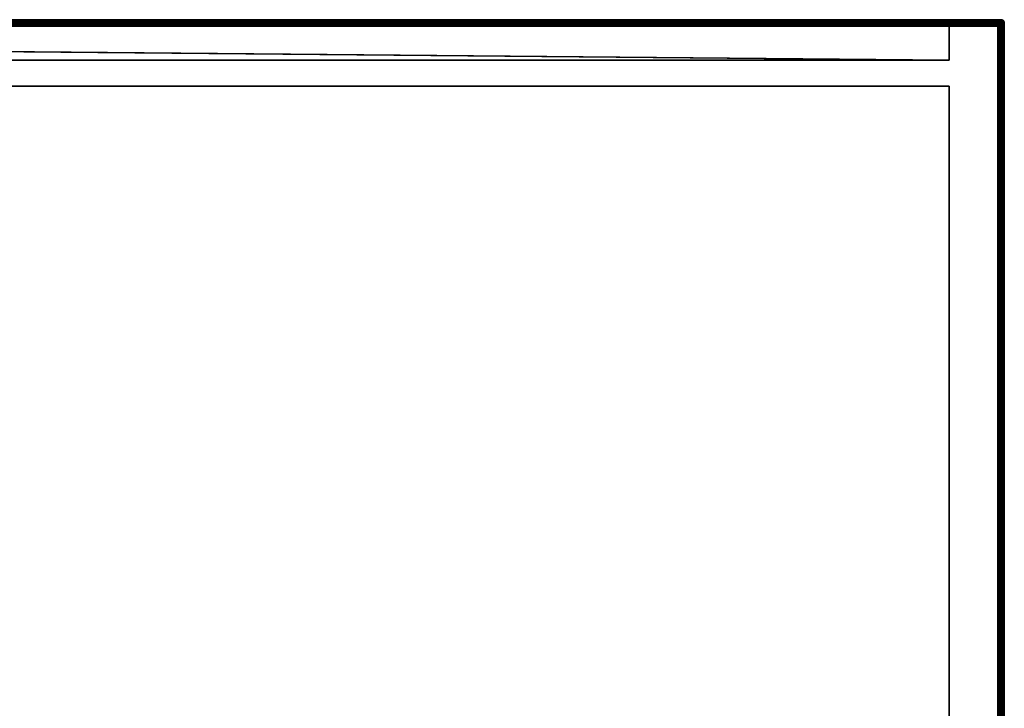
# Model space of a CAD drawing. Header units: millimetres. Extents: x -10 to 1199, y -425 to 10.
# Tile 6 of 6: x 895 to 1199, y -212 to 0. Entities that reach past the tile are written whole.
import ezdxf

# ---------------------------------------------------------------- set-up
doc = ezdxf.new("R2010")
doc.units = ezdxf.units.MM
doc.header["$MEASUREMENT"] = 0
for name, color, linetype, lineweight in [('0 Misc', 7, 'Continuous', 35), ('10 Raster Images', 7, 'Continuous', 35), ('5 Hatches', 7, 'Continuous', 35)]:
    doc.layers.add(name, color=color, linetype=linetype, lineweight=lineweight)

msp = doc.modelspace()

# ---------------------------------------------------------------- linework, layer by layer
at = {"layer": '0 Misc', "color": 160, "linetype": 'Continuous', "lineweight": 25}
for p, q in [((0, 0, 1076.5), (1198, 0, 1076.5)), ((1198, 0, 1096.5), (0, 0, 1096.5)), ((1198, 0, 1076.5), (1198, 0, 1096.5)), ((0, -1, 1097.5), (1198, -1, 1097.5)), ((1, -1, 1), (1197, -1, 1)), ((1197, -2), (1, -2)), ((1183, -1, 15), (15, -1, 15)), ((1183, -1, 1075.5), (15, -1, 1075.5)), ((1197, -1, 1), (15, -1, 15)), ((15.16, -1.01, 1075.5), (1183, -1, 1075.5)), ((15.45, -1.11, 1075.5), (1183, -1, 1075.5)), ((15.71, -1.29, 1075.5), (1183, -1, 1075.5)), ((15.89, -1.55, 1075.5), (1183, -1, 1075.5)), ((15.99, -1.84, 1075.5), (1183, -1, 1075.5)), ((16, -2, 1075.5), (1183, -1, 1075.5)), ((16, -2, 1075.5), (1182.84, -1.01, 1075.5)), ((16, -2, 1075.5), (1182.55, -1.11, 1075.5)), ((16, -2, 1075.5), (1182.29, -1.29, 1075.5)), ((16, -2, 1075.5), (1182.11, -1.55, 1075.5)), ((16, -2, 1075.5), (1182.01, -1.84, 1075.5)), ((16, -2, 16), (1182, -2, 16)), ((16, -2, 1075.5), (1182, -2, 1075.5)), ((1182, -12.5, 1075.5), (16, -2, 1075.5)), ((1182, -2, 1075.5), (1182, -12.5, 1075.5)), ((1182, -2, 16), (1182, -12.5, 16)), ((1182, -2, 16), (1182, -2, 1075.5)), ((1183, -1, 1075.5), (1183, -1, 15)), ((1197, -1, 1075.5), (1183, -1, 1075.5)), ((1197, -1, 1075.5), (1183, -1, 15)), ((1183, -1, 15), (1197, -1, 1)), ((1197, -1, 1), (1197, -1, 1075.5)), ((1197, -398), (1197, -2)), ((1198, -1, 1097.5), (1198, -399, 1097.5)), ((1198, -2, 1075.5), (1198, -2, 1)), ((1198, -2, 1), (1198, -398, 1)), ((1198, -398, 1075.5), (1198, -2, 1075.5)), ((1199, -1, 1096.5), (1199, -1, 1076.5)), ((1199, -1, 1076.5), (1199, -399, 1076.5)), ((1199, -399, 1096.5), (1199, -1, 1096.5)), ((1182, -12.5, 1075.5), (16, -12.5, 1075.5)), ((16, -12.5, 16), (1182, -12.5, 16)), ((1182, -12.5, 16), (1182, -12.5, 1075.5)), ((1182, -20.5, 16), (16, -20.5, 16)), ((16, -20.5, 1075.5), (1182, -20.5, 1075.5)), ((1182, -20.5, 16), (1182, -345, 16)), ((1182, -20.5, 1075.5), (1182, -20.5, 16)), ((1182, -20.5, 1075.5), (1182, -345, 1075.5))]:
    msp.add_line(p, q, dxfattribs=at).dxf.unprotected_set("ltscale", 0)
at = {"layer": '0 Misc', "color": 160, "linetype": 'Continuous', "lineweight": 25, "extrusion": (-1, 0, 0)}
for centre, start, end in [((1, 1096.5, -1198), 90, 180), ((1, 1076.5, -1198), 180, 270), ((2, 1, -1197), 180, 270)]:
    msp.add_arc(centre, 1, start, end, dxfattribs=at).dxf.unprotected_set("ltscale", 0)
at = {"layer": '0 Misc', "color": 160, "linetype": 'Continuous', "lineweight": 25, "extrusion": (0, 0, -1)}
msp.add_arc((-1198, -1, -1096.5), 1, 90, 180, dxfattribs=at).dxf.unprotected_set("ltscale", 0)
at = {"layer": '0 Misc', "color": 160, "linetype": 'Continuous', "lineweight": 25}
for centre, start, end in [((1198, -1, 1076.5), 0, 90), ((1183, -2, 1075.5), 90, 180), ((1197, -2, 1), 0, 90)]:
    msp.add_arc(centre, 1, start, end, dxfattribs=at).dxf.unprotected_set("ltscale", 0)
at = {"layer": '0 Misc', "color": 160, "linetype": 'Continuous', "lineweight": 25, "extrusion": (0.654654, 0, 0.755929)}
msp.add_arc((-2, -884.44, 785.79), 1.41, 0, 90, dxfattribs=at).dxf.unprotected_set("ltscale", 0)
at = {"layer": '0 Misc', "color": 160, "linetype": 'Continuous', "lineweight": 25, "extrusion": (0, -1, 0)}
for centre, start, end in [((1197, 1, 2), 270, 0), ((1198, 1096.5, 1), 0, 90), ((1198, 1076.5, 1), 270, 0)]:
    msp.add_arc(centre, 1, start, end, dxfattribs=at).dxf.unprotected_set("ltscale", 0)
at = {"layer": '0 Misc', "color": 160, "linetype": 'Continuous', "lineweight": 25, "extrusion": (0.654654, -0.755929, 0)}
msp.add_arc((904.95, 1076.5, 785.03), 1.41, 246.6308, 270, dxfattribs=at).dxf.unprotected_set("ltscale", 0)
at = {"layer": '0 Misc', "color": 7, "lineweight": 25}
for points, invisible_edges in [([(1198, 0, 1076.5), (0, -0.08, 1076.12), (0, 0, 1076.5)], 1), ([(1198, 0, 1076.5), (1198, -0.08, 1076.12), (0, -0.08, 1076.12)], 12), ([(1198, 0, 1096.5), (0, -0.08, 1096.88), (1198, -0.08, 1096.88)], 1), ([(1198, 0, 1096.5), (0, 0, 1096.5), (0, -0.08, 1096.88)], 12), ([(0, 0, 1096.5), (1198, 0, 1076.5), (0, 0, 1076.5)], 1), ([(0, 0, 1096.5), (1198, 0, 1096.5), (1198, 0, 1076.5)], 12), ([(1198, 0, 1076.5), (1198.38, -0.08, 1096.5), (1198.38, -0.08, 1076.5)], 1), ([(1198, 0, 1076.5), (1198, 0, 1096.5), (1198.38, -0.08, 1096.5)], 12), ([(1198, -0.08, 1076.12), (0, -0.29, 1075.79), (0, -0.08, 1076.12)], 1), ([(1198, -0.08, 1076.12), (1198, -0.29, 1075.79), (0, -0.29, 1075.79)], 12), ([(0, -0.29, 1097.21), (1198, -0.08, 1096.88), (0, -0.08, 1096.88)], 1), ([(0, -0.29, 1097.21), (1198, -0.29, 1097.21), (1198, -0.08, 1096.88)], 12), ([(1198, -0.29, 1075.79), (0, -0.62, 1075.58), (0, -0.29, 1075.79)], 1), ([(1198, -0.29, 1075.79), (1198, -0.62, 1075.58), (0, -0.62, 1075.58)], 12), ([(0, -0.62, 1097.42), (1198, -0.29, 1097.21), (0, -0.29, 1097.21)], 1), ([(0, -0.62, 1097.42), (1198, -0.62, 1097.42), (1198, -0.29, 1097.21)], 12), ([(1198, -0.62, 1075.58), (1, -1, 1075.5), (0, -0.62, 1075.58)], 12), ([(0, -1, 1097.5), (1198, -0.62, 1097.42), (0, -0.62, 1097.42)], 1), ([(0, -1, 1097.5), (1198, -1, 1097.5), (1198, -0.62, 1097.42)], 12), ([(0, -399, 1097.5), (1198, -1, 1097.5), (0, -1, 1097.5)], 1), ([(0, -399, 1097.5), (1198, -399, 1097.5), (1198, -1, 1097.5)], 12), ([(1198, -0.62, 1075.58), (15, -1, 1075.5), (1, -1, 1075.5)], 12), ([(1, -1, 1), (1197, -1.08, 0.62), (1, -1.08, 0.62)], 1), ([(1, -1, 1), (1197, -1, 1), (1197, -1.08, 0.62)], 12), ([(1197, -1.29, 0.29), (1, -1.08, 0.62), (1197, -1.08, 0.62)], 1), ([(1197, -1.29, 0.29), (1, -1.29, 0.29), (1, -1.08, 0.62)], 12), ([(1197, -1.62, 0.08), (1, -1.29, 0.29), (1197, -1.29, 0.29)], 1), ([(1197, -1.62, 0.08), (1, -1.62, 0.08), (1, -1.29, 0.29)], 12), ([(1197, -2, 0), (1, -1.62, 0.08), (1197, -1.62, 0.08)], 1), ([(1197, -2, 0), (1, -2, 0), (1, -1.62, 0.08)], 12), ([(1, -2), (1197, -398), (1, -398)], 1), ([(1, -2), (1197, -2), (1197, -398)], 12), ([(1183, -1, 15), (15, -1, 15), (15.38, -1.08, 15.38)], 1), ([(1183, -1, 15), (15.38, -1.08, 15.38), (1182.62, -1.08, 15.38)], 1), ([(1182.62, -1.08, 15.38), (15.38, -1.08, 15.38), (15.71, -1.29, 15.71)], 1), ([(1182.62, -1.08, 15.38), (15.71, -1.29, 15.71), (1182.29, -1.29, 15.71)], 1), ([(1182.29, -1.29, 15.71), (15.71, -1.29, 15.71), (15.83, -1.44, 15.83)], 1), ([(1182.29, -1.29, 15.71), (15.83, -1.44, 15.83), (1182.17, -1.44, 15.83)], 1), ([(1182.17, -1.44, 15.83), (15.83, -1.44, 15.83), (15.92, -1.62, 15.92)], 1), ([(1182.17, -1.44, 15.83), (15.92, -1.62, 15.92), (1182.08, -1.62, 15.92)], 1), ([(1182.08, -1.62, 15.92), (15.92, -1.62, 15.92), (15.98, -1.8, 15.98)], 1), ([(1182.08, -1.62, 15.92), (15.98, -1.8, 15.98), (1182.02, -1.8, 15.98)], 1), ([(16, -2, 16), (1182.02, -1.8, 15.98), (15.98, -1.8, 15.98)], 2), ([(16, -2, 16), (1182, -2, 16), (1182.02, -1.8, 15.98)], 12), ([(16, -2, 16), (1182, -12.5, 16), (1182, -2, 16)], 1), ([(16, -2, 16), (16, -12.5, 16), (1182, -12.5, 16)], 12), ([(1182, -2, 16), (1182, -12.5, 1075.5), (1182, -2, 1075.5)], 1), ([(1182, -2, 16), (1182, -12.5, 16), (1182, -12.5, 1075.5)], 12), ([(1182.29, -1.29, 15.71), (1182.62, -1.08, 1075.5), (1182.62, -1.08, 15.38)], 2), ([(1182.29, -1.29, 15.71), (1182.29, -1.29, 1075.5), (1182.62, -1.08, 1075.5)], 12), ([(1183, -1, 1075.5), (1182.62, -1.08, 15.38), (1182.62, -1.08, 1075.5)], 1), ([(1183, -1, 1075.5), (1183, -1, 15), (1182.62, -1.08, 15.38)], 1), ([(1198, -0.62, 1075.58), (1197, -1, 1075.5), (1183, -1, 1075.5)], 12), ([(1198, -0.62, 1075.58), (1198, -1, 1075.5), (1197, -1, 1075.5)], 12), ([(1197, -398, 0), (1197.38, -2, 0.08), (1197.38, -398, 0.08)], 1), ([(1197, -398, 0), (1197, -2, 0), (1197.38, -2, 0.08)], 12), ([(1197.05, -1.09, 0.58), (1197.34, -1.25, 0.43), (1197.09, -1.22, 0.38)], 1), ([(1197.05, -1.09, 0.58), (1197.3, -1.11, 0.65), (1197.34, -1.25, 0.43)], 12), ([(1197.3, -1.65, 0.11), (1197.05, -1.58, 0.09), (1197.09, -1.38, 0.22)], 12), ([(1197.09, -1.22, 0.38), (1197.34, -1.43, 0.25), (1197.09, -1.38, 0.22)], 1), ([(1197.09, -1.22, 0.38), (1197.34, -1.25, 0.43), (1197.34, -1.43, 0.25)], 12), ([(1197.3, -1.65, 0.11), (1197.09, -1.38, 0.22), (1197.34, -1.43, 0.25)], 1), ([(1197.53, -1.19, 0.75), (1197.22, -1.03, 0.89), (1197.45, -1.11, 1)], 1), ([(1197.53, -1.19, 0.75), (1197.3, -1.11, 0.65), (1197.22, -1.03, 0.89)], 12), ([(1197.45, -2, 0.11), (1197.22, -1.89, 0.03), (1197.3, -1.65, 0.11)], 12), ([(1197.3, -1.11, 0.65), (1197.57, -1.33, 0.52), (1197.34, -1.25, 0.43)], 1), ([(1197.3, -1.11, 0.65), (1197.53, -1.19, 0.75), (1197.57, -1.33, 0.52)], 12), ([(1197.34, -1.43, 0.25), (1197.53, -1.75, 0.19), (1197.3, -1.65, 0.11)], 1), ([(1197.45, -2, 0.11), (1197.3, -1.65, 0.11), (1197.53, -1.75, 0.19)], 1), ([(1197.57, -1.33, 0.52), (1197.34, -1.43, 0.25), (1197.34, -1.25, 0.43)], 1), ([(1197.57, -1.33, 0.52), (1197.57, -1.52, 0.33), (1197.34, -1.43, 0.25)], 12), ([(1197.34, -1.43, 0.25), (1197.57, -1.52, 0.33), (1197.53, -1.75, 0.19)], 12), ([(1197.71, -2, 0.29), (1197.38, -398, 0.08), (1197.38, -2, 0.08)], 1), ([(1197.71, -2, 0.29), (1197.71, -398, 0.29), (1197.38, -398, 0.08)], 12), ([(1197.76, -1.46, 0.65), (1197.53, -1.19, 0.75), (1197.72, -1.32, 0.87)], 1), ([(1197.76, -1.46, 0.65), (1197.57, -1.33, 0.52), (1197.53, -1.19, 0.75)], 12), ([(1197.72, -1.87, 0.32), (1197.53, -1.75, 0.19), (1197.57, -1.52, 0.33)], 12), ([(1197.76, -1.46, 0.65), (1197.57, -1.52, 0.33), (1197.57, -1.33, 0.52)], 1), ([(1197.76, -1.46, 0.65), (1197.76, -1.65, 0.46), (1197.57, -1.52, 0.33)], 12), ([(1197.72, -1.87, 0.32), (1197.57, -1.52, 0.33), (1197.76, -1.65, 0.46)], 1), ([(1197.92, -2, 0.62), (1197.71, -398, 0.29), (1197.71, -2, 0.29)], 1), ([(1197.92, -2, 0.62), (1197.92, -398, 0.62), (1197.71, -398, 0.29)], 12), ([(1197.9, -1.63, 0.79), (1197.72, -1.32, 0.87), (1197.87, -1.5, 0.99)], 1), ([(1197.9, -1.63, 0.79), (1197.76, -1.46, 0.65), (1197.72, -1.32, 0.87)], 12), ([(1197.87, -1.99, 0.5), (1197.72, -1.87, 0.32), (1197.76, -1.65, 0.46)], 12), ([(1197.9, -1.79, 0.63), (1197.76, -1.46, 0.65), (1197.9, -1.63, 0.79)], 1), ([(1197.9, -1.79, 0.63), (1197.76, -1.65, 0.46), (1197.76, -1.46, 0.65)], 12), ([(1197.87, -1.99, 0.5), (1197.76, -1.65, 0.46), (1197.9, -1.79, 0.63)], 1), ([(1197.9, -1.63, 0.79), (1197.98, -1.95, 0.82), (1197.9, -1.79, 0.63)], 1), ([(1197.9, -1.63, 0.79), (1197.98, -1.82, 0.95), (1197.98, -1.95, 0.82)], 12), ([(1198, -2, 1), (1197.92, -398, 0.62), (1197.92, -2, 0.62)], 1), ([(1198, -2, 1), (1198, -398, 1), (1197.92, -398, 0.62)], 12), ([(1198.38, -1, 1075.58), (1198, -398, 1075.5), (1198, -2, 1075.5)], 1), ([(1198.38, -1, 1075.58), (1198.38, -399, 1075.58), (1198, -398, 1075.5)], 1), ([(1198, -1, 1097.5), (1198.38, -399, 1097.42), (1198.38, -1, 1097.42)], 1), ([(1198, -1, 1097.5), (1198, -399, 1097.5), (1198.38, -399, 1097.42)], 12), ([(1198.3, -0.11, 1096.85), (1198.05, -0.09, 1096.92), (1198.09, -0.22, 1097.12)], 12), ([(1198.05, -0.09, 1076.08), (1198.34, -0.25, 1075.93), (1198.09, -0.22, 1075.88)], 1), ([(1198.05, -0.09, 1076.08), (1198.3, -0.11, 1076.16), (1198.34, -0.25, 1075.93)], 12), ([(1198.34, -0.43, 1097.25), (1198.09, -0.38, 1097.28), (1198.05, -0.58, 1097.41)], 12), ([(1198.09, -0.38, 1075.72), (1198.3, -0.65, 1075.61), (1198.05, -0.58, 1075.59)], 1), ([(1198.34, -0.43, 1097.25), (1198.05, -0.58, 1097.41), (1198.3, -0.65, 1097.39)], 1), ([(1198.3, -0.11, 1096.85), (1198.09, -0.22, 1097.12), (1198.34, -0.25, 1097.07)], 1), ([(1198.34, -0.25, 1097.07), (1198.09, -0.22, 1097.12), (1198.09, -0.38, 1097.28)], 12), ([(1198.34, -0.43, 1075.75), (1198.09, -0.22, 1075.88), (1198.34, -0.25, 1075.93)], 1), ([(1198.34, -0.43, 1075.75), (1198.09, -0.38, 1075.72), (1198.09, -0.22, 1075.88)], 12), ([(1198.34, -0.25, 1097.07), (1198.09, -0.38, 1097.28), (1198.34, -0.43, 1097.25)], 1), ([(1198.09, -0.38, 1075.72), (1198.34, -0.43, 1075.75), (1198.3, -0.65, 1075.61)], 12), ([(1198.45, -0.11, 1096.5), (1198.22, -0.03, 1096.61), (1198.3, -0.11, 1096.85)], 12), ([(1198.53, -0.19, 1076.25), (1198.22, -0.03, 1076.39), (1198.45, -0.11, 1076.5)], 1), ([(1198.53, -0.19, 1076.25), (1198.3, -0.11, 1076.16), (1198.22, -0.03, 1076.39)], 12), ([(1198.53, -0.75, 1097.31), (1198.3, -0.65, 1097.39), (1198.22, -0.89, 1097.47)], 12), ([(1198.3, -0.65, 1075.61), (1198.45, -1, 1075.61), (1198.22, -0.89, 1075.53)], 1), ([(1198.53, -0.75, 1097.31), (1198.22, -0.89, 1097.47), (1198.45, -1, 1097.39)], 1), ([(1198.45, -0.11, 1096.5), (1198.3, -0.11, 1096.85), (1198.53, -0.19, 1096.75)], 1), ([(1198.57, -0.33, 1096.98), (1198.3, -0.11, 1096.85), (1198.34, -0.25, 1097.07)], 1), ([(1198.57, -0.33, 1096.98), (1198.53, -0.19, 1096.75), (1198.3, -0.11, 1096.85)], 12), ([(1198.53, -0.19, 1076.25), (1198.34, -0.25, 1075.93), (1198.3, -0.11, 1076.16)], 1), ([(1198.3, -0.65, 1097.39), (1198.57, -0.52, 1097.17), (1198.34, -0.43, 1097.25)], 1), ([(1198.53, -0.75, 1075.69), (1198.3, -0.65, 1075.61), (1198.34, -0.43, 1075.75)], 12), ([(1198.3, -0.65, 1097.39), (1198.53, -0.75, 1097.31), (1198.57, -0.52, 1097.17)], 12), ([(1198.3, -0.65, 1075.61), (1198.53, -0.75, 1075.69), (1198.45, -1, 1075.61)], 12), ([(1198.53, -0.19, 1076.25), (1198.57, -0.33, 1076.02), (1198.34, -0.25, 1075.93)], 12), ([(1198.34, -0.43, 1097.25), (1198.57, -0.33, 1096.98), (1198.34, -0.25, 1097.07)], 1), ([(1198.34, -0.43, 1075.75), (1198.34, -0.25, 1075.93), (1198.57, -0.33, 1076.02)], 12), ([(1198.34, -0.43, 1097.25), (1198.57, -0.52, 1097.17), (1198.57, -0.33, 1096.98)], 12), ([(1198.34, -0.43, 1075.75), (1198.57, -0.33, 1076.02), (1198.57, -0.52, 1075.83)], 1), ([(1198.53, -0.75, 1075.69), (1198.34, -0.43, 1075.75), (1198.57, -0.52, 1075.83)], 1), ([(1198.71, -0.29, 1096.5), (1198.38, -0.08, 1076.5), (1198.38, -0.08, 1096.5)], 1), ([(1198.71, -0.29, 1096.5), (1198.71, -0.29, 1076.5), (1198.38, -0.08, 1076.5)], 12), ([(1198.71, -399, 1075.79), (1198.38, -1, 1075.58), (1198.71, -1, 1075.79)], 1), ([(1198.71, -399, 1075.79), (1198.38, -399, 1075.58), (1198.38, -1, 1075.58)], 12), ([(1198.38, -1, 1097.42), (1198.71, -399, 1097.21), (1198.71, -1, 1097.21)], 1), ([(1198.38, -1, 1097.42), (1198.38, -399, 1097.42), (1198.71, -399, 1097.21)], 12), ([(1198.57, -0.33, 1096.98), (1198.72, -0.32, 1096.63), (1198.53, -0.19, 1096.75)], 1), ([(1198.76, -0.46, 1076.15), (1198.53, -0.19, 1076.25), (1198.72, -0.32, 1076.37)], 1), ([(1198.76, -0.46, 1076.15), (1198.57, -0.33, 1076.02), (1198.53, -0.19, 1076.25)], 12), ([(1198.76, -0.65, 1097.04), (1198.57, -0.52, 1097.17), (1198.53, -0.75, 1097.31)], 12), ([(1198.72, -0.87, 1075.82), (1198.53, -0.75, 1075.69), (1198.57, -0.52, 1075.83)], 12), ([(1198.76, -0.65, 1097.04), (1198.53, -0.75, 1097.31), (1198.72, -0.87, 1097.18)], 1), ([(1198.57, -0.33, 1096.98), (1198.76, -0.46, 1096.85), (1198.72, -0.32, 1096.63)], 12), ([(1198.57, -0.52, 1097.17), (1198.76, -0.46, 1096.85), (1198.57, -0.33, 1096.98)], 1), ([(1198.76, -0.46, 1076.15), (1198.57, -0.52, 1075.83), (1198.57, -0.33, 1076.02)], 1), ([(1198.57, -0.52, 1097.17), (1198.76, -0.65, 1097.04), (1198.76, -0.46, 1096.85)], 12), ([(1198.76, -0.46, 1076.15), (1198.76, -0.65, 1075.96), (1198.57, -0.52, 1075.83)], 12), ([(1198.72, -0.87, 1075.82), (1198.57, -0.52, 1075.83), (1198.76, -0.65, 1075.96)], 1), ([(1198.92, -0.62, 1096.5), (1198.71, -0.29, 1076.5), (1198.71, -0.29, 1096.5)], 1), ([(1198.92, -0.62, 1096.5), (1198.92, -0.62, 1076.5), (1198.71, -0.29, 1076.5)], 12), ([(1198.92, -399, 1076.12), (1198.71, -1, 1075.79), (1198.92, -1, 1076.12)], 1), ([(1198.92, -399, 1076.12), (1198.71, -399, 1075.79), (1198.71, -1, 1075.79)], 12), ([(1198.71, -1, 1097.21), (1198.92, -399, 1096.88), (1198.92, -1, 1096.88)], 1), ([(1198.71, -1, 1097.21), (1198.71, -399, 1097.21), (1198.92, -399, 1096.88)], 12), ([(1198.76, -0.46, 1096.85), (1198.87, -0.5, 1096.51), (1198.72, -0.32, 1096.63)], 1), ([(1198.9, -0.63, 1076.29), (1198.72, -0.32, 1076.37), (1198.87, -0.5, 1076.49)], 1), ([(1198.9, -0.63, 1076.29), (1198.76, -0.46, 1076.15), (1198.72, -0.32, 1076.37)], 12), ([(1198.9, -0.79, 1096.87), (1198.76, -0.65, 1097.04), (1198.72, -0.87, 1097.18)], 12), ([(1198.87, -0.99, 1076), (1198.72, -0.87, 1075.82), (1198.76, -0.65, 1075.96)], 12), ([(1198.9, -0.79, 1096.87), (1198.72, -0.87, 1097.18), (1198.87, -0.99, 1097)], 1), ([(1198.76, -0.65, 1097.04), (1198.9, -0.63, 1096.71), (1198.76, -0.46, 1096.85)], 1), ([(1198.76, -0.46, 1096.85), (1198.9, -0.63, 1096.71), (1198.87, -0.5, 1096.51)], 12), ([(1198.9, -0.63, 1076.29), (1198.76, -0.65, 1075.96), (1198.76, -0.46, 1076.15)], 1), ([(1198.76, -0.65, 1097.04), (1198.9, -0.79, 1096.87), (1198.9, -0.63, 1096.71)], 12), ([(1198.9, -0.63, 1076.29), (1198.9, -0.79, 1076.13), (1198.76, -0.65, 1075.96)], 12), ([(1198.87, -0.99, 1076), (1198.76, -0.65, 1075.96), (1198.9, -0.79, 1076.13)], 1), ([(1198.9, -0.79, 1096.87), (1198.98, -0.82, 1096.55), (1198.9, -0.63, 1096.71)], 1), ([(1198.9, -0.63, 1076.29), (1198.98, -0.95, 1076.32), (1198.9, -0.79, 1076.13)], 1), ([(1198.9, -0.63, 1076.29), (1198.98, -0.82, 1076.45), (1198.98, -0.95, 1076.32)], 12), ([(1198.9, -0.79, 1096.87), (1198.98, -0.95, 1096.68), (1198.98, -0.82, 1096.55)], 12), ([(1199, -1, 1096.5), (1198.92, -0.62, 1076.5), (1198.92, -0.62, 1096.5)], 1), ([(1199, -1, 1096.5), (1199, -1, 1076.5), (1198.92, -0.62, 1076.5)], 12), ([(1199, -399, 1076.5), (1198.92, -1, 1076.12), (1199, -1, 1076.5)], 1), ([(1199, -399, 1076.5), (1198.92, -399, 1076.12), (1198.92, -1, 1076.12)], 12), ([(1199, -399, 1096.5), (1198.92, -1, 1096.88), (1198.92, -399, 1096.88)], 1), ([(1199, -399, 1096.5), (1199, -1, 1096.5), (1198.92, -1, 1096.88)], 12), ([(1199, -1, 1096.5), (1199, -399, 1076.5), (1199, -1, 1076.5)], 1), ([(1199, -1, 1096.5), (1199, -399, 1096.5), (1199, -399, 1076.5)], 12), ([(1182, -12.5, 16), (16, -12.5, 1075.5), (1182, -12.5, 1075.5)], 1), ([(1182, -12.5, 16), (16, -12.5, 16), (16, -12.5, 1075.5)], 12), ([(1182, -345, 16), (16, -20.5, 16), (16, -345, 16)], 1), ([(1182, -345, 16), (1182, -20.5, 16), (16, -20.5, 16)], 12), ([(1182, -20.5, 1075.5), (16, -20.5, 16), (1182, -20.5, 16)], 1), ([(1182, -20.5, 1075.5), (16, -20.5, 1075.5), (16, -20.5, 16)], 12), ([(16, -345, 1075.5), (1182, -20.5, 1075.5), (1182, -345, 1075.5)], 1), ([(16, -345, 1075.5), (16, -20.5, 1075.5), (1182, -20.5, 1075.5)], 12), ([(1182, -345, 1075.5), (1182, -20.5, 16), (1182, -345, 16)], 1), ([(1182, -345, 1075.5), (1182, -20.5, 1075.5), (1182, -20.5, 16)], 12)]:
    msp.add_3dface(points, dxfattribs=dict(at, invisible_edges=invisible_edges))
for points in [[(1198.38, -0.08, 1096.5), (1198, 0, 1096.5), (1198.22, -0.03, 1096.61)], [(1198.22, -0.03, 1096.61), (1198, 0, 1096.5), (1198, -0.08, 1096.88)], [(1198, 0, 1076.5), (1198.22, -0.03, 1076.39), (1198, -0.08, 1076.12)], [(1198, 0, 1076.5), (1198.38, -0.08, 1076.5), (1198.22, -0.03, 1076.39)], [(1, -1, 1), (15, -1, 15), (1197, -1, 1)], [(1183, -1, 1075.5), (15, -1, 1075.5), (1198, -0.62, 1075.58)], [(1183, -1, 15), (1197, -1, 1), (15, -1, 15)], [(1183, -1, 1075.5), (15.16, -1.01, 1075.5), (15, -1, 1075.5)], [(15.16, -1.01, 1075.5), (1183, -1, 1075.5), (15.45, -1.11, 1075.5)], [(15.45, -1.11, 1075.5), (1183, -1, 1075.5), (15.71, -1.29, 1075.5)], [(15.71, -1.29, 1075.5), (1183, -1, 1075.5), (15.89, -1.55, 1075.5)], [(15.89, -1.55, 1075.5), (1183, -1, 1075.5), (15.99, -1.84, 1075.5)], [(15.99, -1.84, 1075.5), (1183, -1, 1075.5), (16, -2, 1075.5)], [(16, -2, 1075.5), (1183, -1, 1075.5), (1182.84, -1.01, 1075.5)], [(16, -2, 1075.5), (1182.84, -1.01, 1075.5), (1182.55, -1.11, 1075.5)], [(16, -2, 1075.5), (1182.55, -1.11, 1075.5), (1182.29, -1.29, 1075.5)], [(16, -2, 1075.5), (1182.29, -1.29, 1075.5), (1182.11, -1.55, 1075.5)], [(16, -2, 1075.5), (1182.11, -1.55, 1075.5), (1182.01, -1.84, 1075.5)], [(16, -2, 1075.5), (1182.01, -1.84, 1075.5), (1182, -2, 1075.5)], [(16, -2, 1075.5), (1182, -12.5, 1075.5), (16, -12.5, 1075.5)], [(1182, -12.5, 1075.5), (16, -2, 1075.5), (1182, -2, 1075.5)], [(1182.08, -1.62, 1075.5), (1182.02, -1.8, 15.98), (1182, -2, 1075.5)], [(1182.02, -1.8, 15.98), (1182, -2, 16), (1182, -2, 1075.5)], [(1182.08, -1.62, 1075.5), (1182.08, -1.62, 15.92), (1182.02, -1.8, 15.98)], [(1182.17, -1.44, 15.83), (1182.08, -1.62, 1075.5), (1182.29, -1.29, 1075.5)], [(1182.17, -1.44, 15.83), (1182.08, -1.62, 15.92), (1182.08, -1.62, 1075.5)], [(1182.29, -1.29, 15.71), (1182.17, -1.44, 15.83), (1182.29, -1.29, 1075.5)], [(1197, -1, 1), (1183, -1, 15), (1197, -1, 1075.5)], [(1197, -1, 1075.5), (1183, -1, 15), (1183, -1, 1075.5)], [(1198, -1, 1075.5), (1197.19, -1.02, 1075.5), (1197, -1, 1075.5)], [(1197.19, -1.02, 1075.5), (1197.38, -1.08, 1), (1197, -1, 1)], [(1197, -1, 1075.5), (1197.19, -1.02, 1075.5), (1197, -1, 1)], [(1197.22, -1.03, 0.89), (1197, -1.08, 0.62), (1197, -1, 1)], [(1197.38, -1.08, 1), (1197.22, -1.03, 0.89), (1197, -1, 1)], [(1197.22, -1.03, 0.89), (1197.05, -1.09, 0.58), (1197, -1.08, 0.62)], [(1197, -1.08, 0.62), (1197.09, -1.22, 0.38), (1197, -1.29, 0.29)], [(1197, -1.08, 0.62), (1197.05, -1.09, 0.58), (1197.09, -1.22, 0.38)], [(1197.09, -1.22, 0.38), (1197.09, -1.38, 0.22), (1197, -1.29, 0.29)], [(1197.05, -1.58, 0.09), (1197, -1.29, 0.29), (1197.09, -1.38, 0.22)], [(1197.05, -1.58, 0.09), (1197, -1.62, 0.08), (1197, -1.29, 0.29)], [(1197.3, -1.65, 0.11), (1197, -1.62, 0.08), (1197.05, -1.58, 0.09)], [(1197.3, -1.65, 0.11), (1197.22, -1.89, 0.03), (1197, -1.62, 0.08)], [(1197, -1.62, 0.08), (1197.22, -1.89, 0.03), (1197, -2, 0)], [(1197.22, -1.89, 0.03), (1197.38, -2, 0.08), (1197, -2, 0)], [(1197.22, -1.03, 0.89), (1197.3, -1.11, 0.65), (1197.05, -1.09, 0.58)], [(1198, -1, 1075.5), (1197.38, -1.08, 1075.5), (1197.19, -1.02, 1075.5)], [(1197.38, -1.08, 1075.5), (1197.38, -1.08, 1), (1197.19, -1.02, 1075.5)], [(1197.38, -1.08, 1), (1197.45, -1.11, 1), (1197.22, -1.03, 0.89)], [(1197.38, -2, 0.08), (1197.22, -1.89, 0.03), (1197.45, -2, 0.11)], [(1198, -1, 1075.5), (1197.85, -1.15, 1075.51), (1197.38, -1.08, 1075.5)], [(1197.38, -1.08, 1075.5), (1197.85, -1.15, 1075.51), (1197.56, -1.17, 1075.51)], [(1197.71, -1.29, 1), (1197.38, -1.08, 1), (1197.56, -1.17, 1075.51)], [(1197.56, -1.17, 1075.51), (1197.38, -1.08, 1), (1197.38, -1.08, 1075.5)], [(1197.71, -1.29, 1), (1197.45, -1.11, 1), (1197.38, -1.08, 1)], [(1197.38, -2, 0.08), (1197.45, -2, 0.11), (1197.71, -2, 0.29)], [(1197.45, -1.11, 1), (1197.71, -1.29, 1), (1197.53, -1.19, 0.75)], [(1197.45, -2, 0.11), (1197.53, -1.75, 0.19), (1197.71, -2, 0.29)], [(1197.72, -1.32, 0.87), (1197.53, -1.19, 0.75), (1197.71, -1.29, 1)], [(1197.72, -1.87, 0.32), (1197.71, -2, 0.29), (1197.53, -1.75, 0.19)], [(1197.56, -1.17, 1075.51), (1197.85, -1.15, 1075.51), (1197.71, -1.29, 1075.54)], [(1197.71, -1.29, 1), (1197.56, -1.17, 1075.51), (1197.71, -1.29, 1075.54)], [(1197.71, -1.29, 1075.54), (1197.85, -1.15, 1075.51), (1197.83, -1.44, 1075.51)], [(1197.83, -1.44, 1075.51), (1197.92, -1.62, 1), (1197.71, -1.29, 1)], [(1197.71, -1.29, 1075.54), (1197.83, -1.44, 1075.51), (1197.71, -1.29, 1)], [(1197.87, -1.5, 0.99), (1197.72, -1.32, 0.87), (1197.71, -1.29, 1)], [(1197.87, -1.5, 0.99), (1197.71, -1.29, 1), (1197.92, -1.62, 1)], [(1197.71, -2, 0.29), (1197.72, -1.87, 0.32), (1197.87, -1.99, 0.5)], [(1197.71, -2, 0.29), (1197.87, -1.99, 0.5), (1197.92, -2, 0.62)], [(1197.85, -1.15, 1075.51), (1197.92, -1.62, 1075.5), (1197.83, -1.44, 1075.51)], [(1197.83, -1.44, 1075.51), (1197.92, -1.62, 1075.5), (1197.92, -1.62, 1)], [(1198, -1, 1075.5), (1197.92, -1.62, 1075.5), (1197.85, -1.15, 1075.51)], [(1197.9, -1.63, 0.79), (1197.87, -1.5, 0.99), (1197.92, -1.62, 1)], [(1197.87, -1.99, 0.5), (1197.9, -1.79, 0.63), (1197.92, -2, 0.62)], [(1197.9, -1.63, 0.79), (1197.92, -1.62, 1), (1197.98, -1.82, 0.95)], [(1197.98, -1.95, 0.82), (1197.92, -2, 0.62), (1197.9, -1.79, 0.63)], [(1197.98, -1.81, 1075.5), (1197.92, -1.62, 1075.5), (1198, -1, 1075.5)], [(1197.92, -1.62, 1), (1197.92, -1.62, 1075.5), (1197.98, -1.81, 1075.5)], [(1198, -2, 1), (1197.92, -1.62, 1), (1197.98, -1.81, 1075.5)], [(1197.98, -1.82, 0.95), (1197.92, -1.62, 1), (1198, -2, 1)], [(1197.98, -1.95, 0.82), (1198, -2, 1), (1197.92, -2, 0.62)], [(1197.98, -1.81, 1075.5), (1198, -1, 1075.5), (1198, -2, 1075.5)], [(1198, -2, 1075.5), (1198, -2, 1), (1197.98, -1.81, 1075.5)], [(1197.98, -1.82, 0.95), (1198, -2, 1), (1197.98, -1.95, 0.82)], [(1198.22, -0.03, 1096.61), (1198, -0.08, 1096.88), (1198.3, -0.11, 1096.85)], [(1198.22, -0.03, 1076.39), (1198.05, -0.09, 1076.08), (1198, -0.08, 1076.12)], [(1198.05, -0.09, 1096.92), (1198.3, -0.11, 1096.85), (1198, -0.08, 1096.88)], [(1198, -0.29, 1097.21), (1198.05, -0.09, 1096.92), (1198, -0.08, 1096.88)], [(1198.09, -0.22, 1075.88), (1198, -0.08, 1076.12), (1198.05, -0.09, 1076.08)], [(1198.09, -0.22, 1075.88), (1198, -0.29, 1075.79), (1198, -0.08, 1076.12)], [(1198, -0.29, 1097.21), (1198.09, -0.22, 1097.12), (1198.05, -0.09, 1096.92)], [(1198.09, -0.38, 1097.28), (1198.09, -0.22, 1097.12), (1198, -0.29, 1097.21)], [(1198.09, -0.38, 1075.72), (1198, -0.29, 1075.79), (1198.09, -0.22, 1075.88)], [(1198.09, -0.38, 1097.28), (1198, -0.29, 1097.21), (1198, -0.62, 1097.42)], [(1198.05, -0.58, 1075.59), (1198, -0.62, 1075.58), (1198, -0.29, 1075.79)], [(1198.09, -0.38, 1075.72), (1198.05, -0.58, 1075.59), (1198, -0.29, 1075.79)], [(1198.05, -0.58, 1097.41), (1198.09, -0.38, 1097.28), (1198, -0.62, 1097.42)], [(1198.05, -0.58, 1097.41), (1198, -0.62, 1097.42), (1198.22, -0.89, 1097.47)], [(1198.05, -0.58, 1075.59), (1198.3, -0.65, 1075.61), (1198, -0.62, 1075.58)], [(1198.22, -0.89, 1097.47), (1198, -0.62, 1097.42), (1198, -1, 1097.5)], [(1198, -0.62, 1075.58), (1198.22, -0.89, 1075.53), (1198, -1, 1075.5)], [(1198, -0.62, 1075.58), (1198.3, -0.65, 1075.61), (1198.22, -0.89, 1075.53)], [(1198.38, -1, 1097.42), (1198.22, -0.89, 1097.47), (1198, -1, 1097.5)], [(1198.22, -0.89, 1075.53), (1198.38, -1, 1075.58), (1198, -1, 1075.5)], [(1198, -2, 1075.5), (1198, -1, 1075.5), (1198.38, -1, 1075.58)], [(1198.05, -0.09, 1076.08), (1198.22, -0.03, 1076.39), (1198.3, -0.11, 1076.16)], [(1198.3, -0.65, 1097.39), (1198.05, -0.58, 1097.41), (1198.22, -0.89, 1097.47)], [(1198.38, -0.08, 1096.5), (1198.22, -0.03, 1096.61), (1198.45, -0.11, 1096.5)], [(1198.22, -0.03, 1076.39), (1198.38, -0.08, 1076.5), (1198.45, -0.11, 1076.5)], [(1198.38, -1, 1097.42), (1198.45, -1, 1097.39), (1198.22, -0.89, 1097.47)], [(1198.45, -1, 1075.61), (1198.38, -1, 1075.58), (1198.22, -0.89, 1075.53)], [(1198.38, -0.08, 1096.5), (1198.45, -0.11, 1096.5), (1198.71, -0.29, 1096.5)], [(1198.45, -0.11, 1076.5), (1198.38, -0.08, 1076.5), (1198.71, -0.29, 1076.5)], [(1198.38, -1, 1097.42), (1198.71, -1, 1097.21), (1198.45, -1, 1097.39)], [(1198.45, -1, 1075.61), (1198.71, -1, 1075.79), (1198.38, -1, 1075.58)], [(1198.45, -0.11, 1096.5), (1198.53, -0.19, 1096.75), (1198.71, -0.29, 1096.5)], [(1198.53, -0.19, 1076.25), (1198.45, -0.11, 1076.5), (1198.71, -0.29, 1076.5)], [(1198.45, -1, 1097.39), (1198.71, -1, 1097.21), (1198.53, -0.75, 1097.31)], [(1198.53, -0.75, 1075.69), (1198.71, -1, 1075.79), (1198.45, -1, 1075.61)], [(1198.53, -0.19, 1096.75), (1198.72, -0.32, 1096.63), (1198.71, -0.29, 1096.5)], [(1198.53, -0.19, 1076.25), (1198.71, -0.29, 1076.5), (1198.72, -0.32, 1076.37)], [(1198.53, -0.75, 1097.31), (1198.71, -1, 1097.21), (1198.72, -0.87, 1097.18)], [(1198.71, -1, 1075.79), (1198.53, -0.75, 1075.69), (1198.72, -0.87, 1075.82)], [(1198.71, -0.29, 1096.5), (1198.87, -0.5, 1096.51), (1198.92, -0.62, 1096.5)], [(1198.71, -0.29, 1096.5), (1198.72, -0.32, 1096.63), (1198.87, -0.5, 1096.51)], [(1198.87, -0.5, 1076.49), (1198.72, -0.32, 1076.37), (1198.71, -0.29, 1076.5)], [(1198.92, -0.62, 1076.5), (1198.87, -0.5, 1076.49), (1198.71, -0.29, 1076.5)], [(1198.72, -0.87, 1097.18), (1198.71, -1, 1097.21), (1198.87, -0.99, 1097)], [(1198.87, -0.99, 1076), (1198.71, -1, 1075.79), (1198.72, -0.87, 1075.82)], [(1198.87, -0.99, 1097), (1198.71, -1, 1097.21), (1198.92, -1, 1096.88)], [(1198.71, -1, 1075.79), (1198.87, -0.99, 1076), (1198.92, -1, 1076.12)], [(1198.9, -0.63, 1096.71), (1198.92, -0.62, 1096.5), (1198.87, -0.5, 1096.51)], [(1198.92, -0.62, 1076.5), (1198.9, -0.63, 1076.29), (1198.87, -0.5, 1076.49)], [(1198.9, -0.79, 1096.87), (1198.87, -0.99, 1097), (1198.92, -1, 1096.88)], [(1198.9, -0.79, 1076.13), (1198.92, -1, 1076.12), (1198.87, -0.99, 1076)], [(1198.92, -0.62, 1096.5), (1198.9, -0.63, 1096.71), (1198.98, -0.82, 1096.55)], [(1198.98, -0.82, 1076.45), (1198.9, -0.63, 1076.29), (1198.92, -0.62, 1076.5)], [(1198.9, -0.79, 1096.87), (1198.92, -1, 1096.88), (1198.98, -0.95, 1096.68)], [(1198.9, -0.79, 1076.13), (1198.98, -0.95, 1076.32), (1198.92, -1, 1076.12)], [(1198.98, -0.82, 1096.55), (1199, -1, 1096.5), (1198.92, -0.62, 1096.5)], [(1198.92, -0.62, 1076.5), (1199, -1, 1076.5), (1198.98, -0.82, 1076.45)], [(1198.98, -0.95, 1096.68), (1198.92, -1, 1096.88), (1199, -1, 1096.5)], [(1198.98, -0.95, 1076.32), (1199, -1, 1076.5), (1198.92, -1, 1076.12)], [(1198.98, -0.82, 1096.55), (1198.98, -0.95, 1096.68), (1199, -1, 1096.5)], [(1198.98, -0.82, 1076.45), (1199, -1, 1076.5), (1198.98, -0.95, 1076.32)]]:
    msp.add_3dface(points, dxfattribs=at)
at = {"layer": '10 Raster Images', "color": 160, "linetype": 'Continuous', "lineweight": 25}
for p, q in [((1, -1, 1), (1197, -1, 1)), ((1183, -1, 15), (15, -1, 15)), ((1183, -1, 1075.5), (15, -1, 1075.5)), ((1182, -2, 1075.5), (1182.01, -1.84, 1075.5)), ((1182, -12.5, 1075.5), (1182, -2, 1075.5)), ((1182.01, -1.84, 1075.5), (1182.11, -1.55, 1075.5)), ((1182.11, -1.55, 1075.5), (1182.29, -1.29, 1075.5)), ((1182.29, -1.29, 1075.5), (1182.55, -1.11, 1075.5)), ((1182.55, -1.11, 1075.5), (1182.84, -1.01, 1075.5)), ((1182.84, -1.01, 1075.5), (1183, -1, 1075.5)), ((1197, -1, 1075.5), (1183, -1, 1075.5)), ((1183, -1, 1075.5), (1183, -1, 15)), ((1197, -1, 1), (1197, -1, 1075.5)), ((16, -12.5, 1075.5), (1182, -12.5, 1075.5))]:
    msp.add_line(p, q, dxfattribs=at).dxf.unprotected_set("ltscale", 0)
at = {"layer": '5 Hatches', "color": 7, "lineweight": 25}
for points, invisible_edges in [([(1198, -2, 1075.5), (1198, -398, 1), (1198, -2, 1)], 1), ([(1198, -2, 1075.5), (1198, -398, 1075.5), (1198, -398, 1)], 12)]:
    msp.add_3dface(points, dxfattribs=dict(at, invisible_edges=invisible_edges))

doc.saveas('drawing.dxf')
